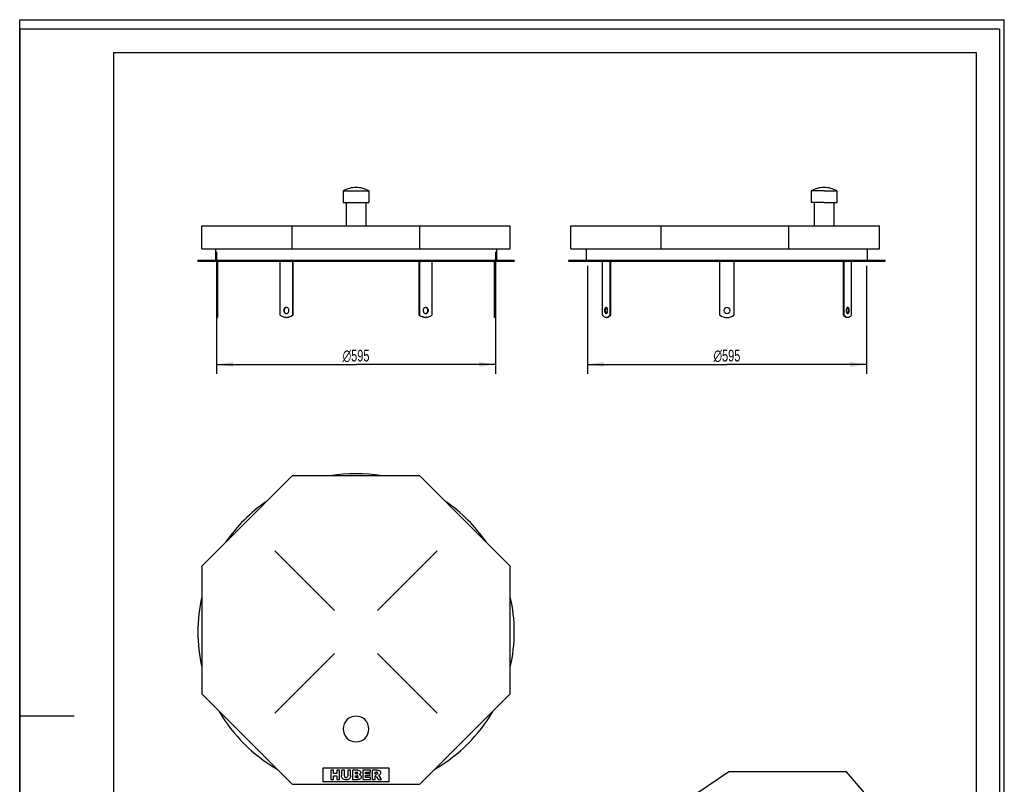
# Model space of a CAD drawing. Header units: millimetres. Extents: x 0 to 2100, y 0 to 2970.
# Tile 2 of 2: x 0 to 2100, y 1339 to 2970. Entities that reach past the tile are written whole.
import ezdxf

# ---------------------------------------------------------------- set-up
doc = ezdxf.new("R2010")
doc.units = ezdxf.units.MM
doc.header["$LTSCALE"] = 193.6
doc.layers.get('0').update_dxf_attribs({"linetype": 'CONTINUOUS'})
for name, color, linetype in [('_2D-BEM', 7, 'CONTINUOUS'), ('_ACHSEN', 7, 'CONTINUOUS'), ('_KURVEN', 7, 'CONTINUOUS')]:
    doc.layers.add(name, color=color, linetype=linetype)
doc.styles.get("Standard").update_dxf_attribs({"font": 'txt', "width": 0.7})
doc.styles.add('TEXTSTYLE_4', font='gdt', dxfattribs={"width": 0.7})
doc.dimstyles.new('DIMSTYLE_1', dxfattribs={"dimtxt": 25, "dimasz": 35, "dimexe": 2, "dimexo": 1, "dimtad": 1, "dimdec": 1, "dimtxsty": 'Standard', "dimblk": '_FILLED', "dimblk1": '_FILLED', "dimblk2": '_FILLED', "dimcen": 0.09, "dimadec": 1, "dimazin": 2, "dimtp": 0.8, "dimtm": 0.8, "dimtfac": 1, "dimtdec": 1, "dimtofl": 0, "dimtmove": 0, "dimatfit": 3, "dimldrblk": '_FILLED', "dimfxl": 1, "dimtolj": 1, "dimarcsym": 0})

# ---------------------------------------------------------------- blocks, each defined once
blk = doc.blocks.new('_FILLED')
at = {"color": 0, "linetype": 'ByBlock'}
blk.add_solid([(0, 0), (-1, 0.143), (-1, -0.143)], dxfattribs=at)
blk = doc.blocks.new('*D1')
at = {"layer": '_2D-BEM', "color": 2, "linetype": 'Continuous'}
for p, q in [((419.9, 2474.8), (419.9, 2214.8)), ((1014.9, 2474.8), (1014.9, 2214.8)), ((419.9, 2234.8), (717.4, 2234.8)), ((1014.9, 2234.8), (717.4, 2234.8))]:
    blk.add_line(p, q, dxfattribs=at)
at = {"layer": '_2D-BEM', "color": 2, "linetype": 'Continuous', "xscale": 35, "yscale": 35, "zscale": 35, "rotation": 180}
blk.add_blockref('_FILLED', (419.9, 2234.8), dxfattribs=at)
at = {"layer": '_2D-BEM', "color": 2, "linetype": 'Continuous', "xscale": 35, "yscale": 35, "zscale": 35}
blk.add_blockref('_FILLED', (1014.9, 2234.8), dxfattribs=at)
at = {"layer": '_2D-BEM', "color": 2, "linetype": 'Continuous', "insert": (717.4, 2266), "char_height": 25, "width": 133.036, "attachment_point": 2, "line_spacing_factor": 0.9, "style": 'TEXTSTYLE_4'}
blk.add_mtext('{\\Fgdt;n}\\Ftxt;595', dxfattribs=at)
blk = doc.blocks.new('*D2')
at = {"layer": '_2D-BEM', "color": 2, "linetype": 'Continuous'}
for p, q in [((1211, 2444.8), (1211, 2214.8)), ((1806, 2444.8), (1806, 2214.8)), ((1211, 2234.8), (1508.5, 2234.8)), ((1806, 2234.8), (1508.5, 2234.8))]:
    blk.add_line(p, q, dxfattribs=at)
at = {"layer": '_2D-BEM', "color": 2, "linetype": 'Continuous', "xscale": 35, "yscale": 35, "zscale": 35, "rotation": 180}
blk.add_blockref('_FILLED', (1211, 2234.8), dxfattribs=at)
at = {"layer": '_2D-BEM', "color": 2, "linetype": 'Continuous', "xscale": 35, "yscale": 35, "zscale": 35}
blk.add_blockref('_FILLED', (1806, 2234.8), dxfattribs=at)
at = {"layer": '_2D-BEM', "color": 2, "linetype": 'Continuous', "insert": (1508.5, 2266), "char_height": 25, "width": 133.036, "attachment_point": 2, "line_spacing_factor": 0.9, "style": 'TEXTSTYLE_4'}
blk.add_mtext('{\\Fgdt;n}\\Ftxt;595', dxfattribs=at)

msp = doc.modelspace()

# ---------------------------------------------------------------- linework, layer by layer
at = {"color": 7, "linetype": 'Continuous'}
for p, q in [((0, 2970), (2100, 2970)), ((0, 0), (0, 2970)), ((0, 2970), (2100, 2970)), ((0, 0), (0, 2970)), ((2100, 0), (2100, 2970)), ((2100, 0), (2100, 2970)), ((388.35, 2530.03), (544.11, 2530.03)), ((388.35, 2481.03), (388.35, 2530.03)), ((544.11, 2530.03), (581.08, 2530.03)), ((581.08, 2530.03), (853.63, 2530.03)), ((581.08, 2481.03), (581.08, 2530.03)), ((853.63, 2530.03), (890.59, 2530.03)), ((853.63, 2481.03), (853.63, 2530.03)), ((890.59, 2530.03), (1046.35, 2530.03)), ((1046.35, 2481.03), (1046.35, 2530.03)), ((1175.46, 2530.03), (1335.22, 2530.03)), ((1175.46, 2481.03), (1175.46, 2530.03)), ((1335.22, 2530.03), (1368.19, 2530.03)), ((1368.19, 2530.03), (1640.74, 2530.03)), ((1368.19, 2481.03), (1368.19, 2530.03)), ((1640.74, 2530.03), (1681.7, 2530.03)), ((1640.74, 2481.03), (1640.74, 2530.03)), ((1681.7, 2530.03), (1833.46, 2530.03)), ((1833.46, 2481.03), (1833.46, 2530.03)), ((388.35, 2481.03), (581.08, 2481.03)), ((417.85, 2481.03), (417.85, 2456.78)), ((581.08, 2481.03), (853.63, 2481.03)), ((853.63, 2481.03), (1046.35, 2481.03)), ((1016.85, 2481.03), (1016.85, 2456.78)), ((1175.46, 2481.03), (1368.19, 2481.03)), ((1208.96, 2456.78), (1208.96, 2481.03)), ((1368.19, 2481.03), (1640.74, 2481.03)), ((1640.74, 2481.03), (1833.46, 2481.03)), ((1807.96, 2456.78), (1807.96, 2481.03)), ((379.85, 2456.78), (379.85, 2454.78)), ((379.85, 2456.78), (417.85, 2456.78)), ((379.85, 2454.78), (419.85, 2454.78)), ((417.85, 2456.78), (1016.85, 2456.78)), ((419.85, 2454.78), (555.61, 2454.78)), ((555.61, 2454.78), (581.59, 2454.78)), ((581.59, 2454.78), (853.11, 2454.78)), ((853.11, 2454.78), (879.09, 2454.78)), ((879.09, 2454.78), (1014.85, 2454.78)), ((1014.85, 2454.78), (1054.85, 2454.78)), ((1016.85, 2456.78), (1054.85, 2456.78)), ((1054.85, 2456.78), (1054.85, 2454.78)), ((1170.96, 2456.78), (1208.96, 2456.78)), ((1170.96, 2454.78), (1170.96, 2456.78)), ((1170.96, 2454.78), (1210.96, 2454.78)), ((1208.96, 2456.78), (1508.46, 2456.78)), ((1210.96, 2454.78), (1243.32, 2454.78)), ((1243.32, 2454.78), (1243.65, 2454.78)), ((1243.65, 2454.78), (1243.66, 2454.78)), ((1243.66, 2454.78), (1258.32, 2454.78)), ((1258.32, 2454.78), (1493.46, 2454.78)), ((1493.46, 2454.78), (1508.46, 2454.78)), ((1508.46, 2456.78), (1807.96, 2456.78)), ((1508.46, 2454.78), (1523.46, 2454.78)), ((1523.46, 2454.78), (1758.61, 2454.78)), ((1758.61, 2454.78), (1773.26, 2454.78)), ((1773.26, 2454.78), (1773.28, 2454.78)), ((1773.28, 2454.78), (1773.61, 2454.78)), ((1773.61, 2454.78), (1805.96, 2454.78)), ((1805.96, 2454.78), (1845.96, 2454.78)), ((1807.96, 2456.78), (1845.96, 2456.78)), ((1845.96, 2454.78), (1845.96, 2456.78)), ((581.08, 1997.19), (388.35, 1804.47)), ((853.63, 1997.19), (581.08, 1997.19)), ((1046.35, 1804.47), (853.63, 1997.19)), ((388.35, 1804.47), (388.35, 1531.92)), ((1046.35, 1531.92), (1046.35, 1804.47)), ((388.35, 1531.92), (581.08, 1339.19)), ((853.63, 1339.19), (1046.35, 1531.92)), ((1512.3, 1365.72), (1288.14, 1214.75)), ((1763.34, 1365.72), (1512.3, 1365.72)), ((1894.19, 1214.75), (1763.34, 1365.72)), ((581.08, 1339.19), (853.63, 1339.19))]:
    msp.add_line(p, q, dxfattribs=at)
at = {"color": 3, "linetype": 'Continuous'}
for p, q in [((0, 2950), (0, 1485)), ((2090, 2950), (0, 2950)), ((2090, 2950), (2090, 0)), ((0, 1485), (0, 0)), ((0, 1485), (116, 1485))]:
    msp.add_line(p, q, dxfattribs=at)
at = {"color": 5, "linetype": 'Continuous'}
for p, q in [((200, 2900), (2040, 2900)), ((200, 2900), (200, 50)), ((2040, 2900), (2040, 50))]:
    msp.add_line(p, q, dxfattribs=at)
at = {"color": 7, "linetype": 'Continuous'}
for start, end in [(80.6658, 99.3342), (124.49949, 145.48396), (34.51604, 55.50051), (167.13451, 180), (0, 12.86549), (180, 192.86549), (347.13451, 360), (210.1222, 239.86176), (300.13824, 329.8778)]:
    msp.add_arc((717.35, 1664.19), 337.5, start, end, dxfattribs=at)
at = {"layer": '_ACHSEN', "color": 7, "linetype": 'Continuous'}
for p, q in [((689.85, 2605.03), (689.85, 2580.03)), ((689.85, 2605.03), (744.85, 2605.03)), ((744.85, 2605.03), (744.85, 2580.03)), ((1687.96, 2605.03), (1687.96, 2580.03)), ((1715.46, 2605.03), (1687.96, 2605.03)), ((1715.46, 2605.03), (1742.96, 2605.03)), ((1742.96, 2605.03), (1742.96, 2580.03)), ((689.85, 2580.03), (696.15, 2580.03)), ((696.15, 2580.03), (696.15, 2530.03)), ((696.15, 2580.03), (738.55, 2580.03)), ((738.55, 2580.03), (738.55, 2530.03)), ((738.55, 2580.03), (744.85, 2580.03)), ((1694.26, 2580.03), (1687.96, 2580.03)), ((1694.26, 2580.03), (1694.26, 2530.03)), ((1715.46, 2580.03), (1694.26, 2580.03)), ((1715.46, 2580.03), (1736.66, 2580.03)), ((1736.66, 2580.03), (1736.66, 2530.03)), ((1736.66, 2580.03), (1742.96, 2580.03)), ((419.85, 2454.78), (419.85, 2339.78)), ((421.85, 2454.78), (421.85, 2339.78)), ((555.61, 2339.78), (555.61, 2454.78)), ((581.59, 2454.78), (581.59, 2339.78)), ((582.59, 2454.78), (582.59, 2339.78)), ((852.11, 2339.78), (852.11, 2454.78)), ((853.11, 2339.78), (853.11, 2454.78)), ((879.09, 2454.78), (879.09, 2339.78)), ((1012.85, 2339.78), (1012.85, 2454.78)), ((1014.85, 2339.78), (1014.85, 2454.78)), ((1243.32, 2339.78), (1243.32, 2454.78)), ((1258.32, 2454.78), (1258.32, 2339.78)), ((1260.05, 2454.78), (1260.05, 2339.78)), ((1493.46, 2339.78), (1493.46, 2454.78)), ((1523.46, 2454.78), (1523.46, 2339.78)), ((1756.87, 2339.78), (1756.87, 2454.78)), ((1758.61, 2339.78), (1758.61, 2454.78)), ((1773.61, 2454.78), (1773.61, 2339.78)), ((419.85, 2339.78), (419.85, 2334.78)), ((419.85, 2339.78), (421.85, 2339.78)), ((419.85, 2334.78), (421.85, 2334.78)), ((421.85, 2339.78), (421.85, 2334.78)), ((568.6, 2334.78), (569.6, 2334.78)), ((581.59, 2339.78), (582.59, 2339.78)), ((853.11, 2339.78), (852.11, 2339.78)), ((866.1, 2334.78), (865.1, 2334.78)), ((1012.85, 2334.78), (1012.85, 2339.78)), ((1014.85, 2339.78), (1012.85, 2339.78)), ((1014.85, 2334.78), (1012.85, 2334.78)), ((1014.85, 2334.78), (1014.85, 2339.78)), ((1250.82, 2334.78), (1252.55, 2334.78)), ((1258.32, 2339.78), (1260.05, 2339.78)), ((1758.61, 2339.78), (1756.87, 2339.78)), ((1766.11, 2334.78), (1764.37, 2334.78))]:
    msp.add_line(p, q, dxfattribs=at)
for centre, radius, start, end in [((717.35, 2554.53), 57.5, 90, 118.57188), ((717.35, 2554.53), 57.5, 61.42812, 90), ((1715.46, 2554.53), 57.5, 90, 118.57188), ((1715.46, 2554.53), 57.5, 61.42812, 90), ((569.61, 2351.36), 4.92, 95.89133, 101.54258), ((865.1, 2351.36), 4.92, 78.45742, 84.10867), ((1508.46, 2349.78), 6.5, 0, 180), ((568.6, 2353.54), 18.76, 270.00046, 273.04959), ((569.61, 2348.2), 4.92, 258.45742, 264.10867), ((866.1, 2353.54), 18.76, 266.95041, 269.99954), ((865.1, 2348.2), 4.92, 275.89133, 281.54258), ((1508.46, 2359.78), 25, 233.1301, 306.8699), ((1508.46, 2349.78), 6.5, 180, 360), ((717.35, 1457.19), 27.5, 0, 180), ((717.35, 1457.19), 27.5, 180, 360)]:
    msp.add_arc(centre, radius, start, end, dxfattribs=at)
for points, knots in [([(568.6, 2356.28), (568.23, 2356.28), (567.49, 2356.19), (566.06, 2355.69), (564.47, 2354.44), (563.25, 2352.29), (562.97, 2350.62), (562.97, 2349.78)], [0, 0, 0, 0, 0.1164523, 0.2343401, 0.477366, 0.7340619, 1, 1, 1, 1]), ([(568.62, 2356.18), (567.97, 2356.05), (566.68, 2355.5), (565.17, 2354), (564.2, 2352.02), (563.97, 2350.53), (563.97, 2349.78)], [0, 0, 0, 0, 0.2340951, 0.4790605, 0.735823, 1, 1, 1, 1]), ([(574.23, 2349.78), (574.23, 2350.62), (573.95, 2352.29), (572.73, 2354.44), (571.15, 2355.69), (569.71, 2356.19), (568.97, 2356.28), (568.6, 2356.28)], [0, 0, 0, 0, 0.2659381, 0.522634, 0.7656599, 0.8835477, 1, 1, 1, 1]), ([(866.1, 2356.28), (865.73, 2356.28), (864.99, 2356.19), (863.56, 2355.69), (861.97, 2354.44), (860.75, 2352.29), (860.47, 2350.62), (860.47, 2349.78)], [0, 0, 0, 0, 0.1164523, 0.2343401, 0.477366, 0.7340619, 1, 1, 1, 1]), ([(870.73, 2349.78), (870.73, 2350.53), (870.51, 2352.02), (869.53, 2354), (868.02, 2355.5), (866.73, 2356.05), (866.08, 2356.18)], [0, 0, 0, 0, 0.264177, 0.5209395, 0.7659049, 1, 1, 1, 1]), ([(871.73, 2349.78), (871.73, 2350.62), (871.45, 2352.29), (870.23, 2354.44), (868.65, 2355.69), (867.21, 2356.19), (866.47, 2356.28), (866.1, 2356.28)], [0, 0, 0, 0, 0.2659381, 0.522634, 0.7656599, 0.8835477, 1, 1, 1, 1]), ([(1250.82, 2356.28), (1250.6, 2356.28), (1250.15, 2356.18), (1249.53, 2355.79), (1248.97, 2355.17), (1248.28, 2354.02), (1247.72, 2352.19), (1247.57, 2350.61), (1247.57, 2349.78)], [0, 0, 0, 0, 0.0823068, 0.1731319, 0.27789, 0.3984498, 0.6816237, 1, 1, 1, 1]), ([(1251.69, 2356.04), (1251.31, 2355.83), (1250.59, 2355.11), (1249.87, 2353.65), (1249.41, 2351.81), (1249.3, 2350.47), (1249.3, 2349.78)], [0, 0, 0, 0, 0.1872802, 0.4228941, 0.6998978, 1, 1, 1, 1]), ([(1254.07, 2349.78), (1254.07, 2350.61), (1253.92, 2352.19), (1253.36, 2354.02), (1252.67, 2355.17), (1252.12, 2355.79), (1251.49, 2356.18), (1251.04, 2356.28), (1250.82, 2356.28)], [0, 0, 0, 0, 0.3183763, 0.6015502, 0.72211, 0.8268681, 0.9176932, 1, 1, 1, 1]), ([(1766.11, 2356.28), (1765.89, 2356.28), (1765.43, 2356.18), (1764.81, 2355.79), (1764.25, 2355.17), (1763.57, 2354.02), (1763, 2352.19), (1762.86, 2350.61), (1762.86, 2349.78)], [0, 0, 0, 0, 0.0823068, 0.1731319, 0.27789, 0.3984498, 0.6816237, 1, 1, 1, 1]), ([(1767.62, 2349.78), (1767.62, 2350.47), (1767.52, 2351.81), (1767.05, 2353.65), (1766.33, 2355.11), (1765.62, 2355.83), (1765.24, 2356.04)], [0, 0, 0, 0, 0.3001022, 0.5771059, 0.8127198, 1, 1, 1, 1]), ([(1769.36, 2349.78), (1769.36, 2350.61), (1769.21, 2352.19), (1768.64, 2354.02), (1767.96, 2355.17), (1767.4, 2355.79), (1766.78, 2356.18), (1766.32, 2356.28), (1766.11, 2356.28)], [0, 0, 0, 0, 0.3183763, 0.6015502, 0.72211, 0.8268681, 0.9176932, 1, 1, 1, 1]), ([(568.6, 2334.78), (567.44, 2334.78), (565.1, 2335), (561.7, 2335.97), (558.48, 2337.56), (556.53, 2338.98), (555.61, 2339.78)], [0, 0, 0, 0, 0.2452308, 0.4925188, 0.743664, 1, 1, 1, 1]), ([(562.97, 2349.78), (562.97, 2348.94), (563.25, 2347.27), (564.47, 2345.12), (566.06, 2343.87), (567.49, 2343.36), (568.23, 2343.28), (568.6, 2343.28)], [0, 0, 0, 0, 0.2659381, 0.522634, 0.7656599, 0.8835477, 1, 1, 1, 1]), ([(563.97, 2349.78), (563.97, 2349.03), (564.2, 2347.54), (565.17, 2345.56), (566.68, 2344.06), (567.97, 2343.51), (568.62, 2343.38)], [0, 0, 0, 0, 0.264177, 0.5209395, 0.7659049, 1, 1, 1, 1]), ([(568.6, 2343.28), (568.97, 2343.28), (569.71, 2343.36), (571.15, 2343.87), (572.73, 2345.12), (573.95, 2347.27), (574.23, 2348.94), (574.23, 2349.78)], [0, 0, 0, 0, 0.1164523, 0.2343401, 0.477366, 0.7340619, 1, 1, 1, 1]), ([(582.59, 2339.78), (581.68, 2338.98), (579.73, 2337.56), (576.5, 2335.97), (573.1, 2335), (570.76, 2334.78), (569.6, 2334.78)], [0, 0, 0, 0, 0.256336, 0.5074812, 0.7547692, 1, 1, 1, 1]), ([(581.59, 2339.78), (580.74, 2339.04), (578.94, 2337.7), (575.97, 2336.17), (572.84, 2335.17), (570.68, 2334.86), (569.6, 2334.81)], [0, 0, 0, 0, 0.2561283, 0.5073739, 0.7548343, 1, 1, 1, 1]), ([(865.1, 2334.78), (863.94, 2334.78), (861.6, 2335), (858.2, 2335.97), (854.98, 2337.56), (853.03, 2338.98), (852.11, 2339.78)], [0, 0, 0, 0, 0.2452308, 0.4925188, 0.743664, 1, 1, 1, 1]), ([(865.1, 2334.81), (864.03, 2334.86), (861.87, 2335.17), (858.73, 2336.17), (855.77, 2337.7), (853.96, 2339.04), (853.11, 2339.78)], [0, 0, 0, 0, 0.2451657, 0.4926261, 0.7438717, 1, 1, 1, 1]), ([(860.47, 2349.78), (860.47, 2348.94), (860.75, 2347.27), (861.97, 2345.12), (863.56, 2343.87), (864.99, 2343.36), (865.73, 2343.28), (866.1, 2343.28)], [0, 0, 0, 0, 0.2659381, 0.522634, 0.7656599, 0.8835477, 1, 1, 1, 1]), ([(866.08, 2343.38), (866.73, 2343.51), (868.02, 2344.06), (869.53, 2345.56), (870.51, 2347.54), (870.73, 2349.03), (870.73, 2349.78)], [0, 0, 0, 0, 0.2340951, 0.4790605, 0.735823, 1, 1, 1, 1]), ([(866.1, 2343.28), (866.47, 2343.28), (867.21, 2343.36), (868.65, 2343.87), (870.23, 2345.12), (871.45, 2347.27), (871.73, 2348.94), (871.73, 2349.78)], [0, 0, 0, 0, 0.1164523, 0.2343401, 0.477366, 0.7340619, 1, 1, 1, 1]), ([(879.09, 2339.78), (878.18, 2338.98), (876.23, 2337.56), (873, 2335.97), (869.6, 2335), (867.26, 2334.78), (866.1, 2334.78)], [0, 0, 0, 0, 0.256336, 0.5074812, 0.7547692, 1, 1, 1, 1]), ([(1250.82, 2334.78), (1250.14, 2334.78), (1248.73, 2335.02), (1246.74, 2336.03), (1244.89, 2337.65), (1243.83, 2339.02), (1243.32, 2339.78)], [0, 0, 0, 0, 0.2165686, 0.4487191, 0.7078718, 1, 1, 1, 1]), ([(1247.57, 2349.78), (1247.57, 2348.95), (1247.72, 2347.37), (1248.28, 2345.54), (1248.97, 2344.39), (1249.53, 2343.77), (1250.15, 2343.37), (1250.6, 2343.28), (1250.82, 2343.28)], [0, 0, 0, 0, 0.3183763, 0.6015502, 0.72211, 0.8268681, 0.9176932, 1, 1, 1, 1]), ([(1249.3, 2349.78), (1249.3, 2349.08), (1249.41, 2347.75), (1249.87, 2345.91), (1250.59, 2344.45), (1251.31, 2343.72), (1251.69, 2343.51)], [0, 0, 0, 0, 0.3001022, 0.5771059, 0.8127198, 1, 1, 1, 1]), ([(1250.82, 2343.28), (1251.04, 2343.28), (1251.49, 2343.37), (1252.12, 2343.77), (1252.67, 2344.39), (1253.36, 2345.54), (1253.92, 2347.37), (1254.07, 2348.95), (1254.07, 2349.78)], [0, 0, 0, 0, 0.0823068, 0.1731319, 0.27789, 0.3984498, 0.6816237, 1, 1, 1, 1]), ([(1258.32, 2339.78), (1257.81, 2339.02), (1256.75, 2337.65), (1254.9, 2336.03), (1252.91, 2335.02), (1251.5, 2334.78), (1250.82, 2334.78)], [0, 0, 0, 0, 0.2921282, 0.5512809, 0.7834314, 1, 1, 1, 1]), ([(1260.05, 2339.78), (1259.55, 2339.02), (1258.49, 2337.65), (1256.63, 2336.03), (1254.64, 2335.02), (1253.23, 2334.78), (1252.55, 2334.78)], [0, 0, 0, 0, 0.2921282, 0.5512809, 0.7834314, 1, 1, 1, 1]), ([(1764.37, 2334.78), (1763.7, 2334.78), (1762.29, 2335.02), (1760.3, 2336.03), (1758.44, 2337.65), (1757.38, 2339.02), (1756.87, 2339.78)], [0, 0, 0, 0, 0.2165686, 0.4487191, 0.7078718, 1, 1, 1, 1]), ([(1766.11, 2334.78), (1765.43, 2334.78), (1764.02, 2335.02), (1762.03, 2336.03), (1760.17, 2337.65), (1759.11, 2339.02), (1758.61, 2339.78)], [0, 0, 0, 0, 0.2165686, 0.4487191, 0.7078718, 1, 1, 1, 1]), ([(1762.86, 2349.78), (1762.86, 2348.95), (1763, 2347.37), (1763.57, 2345.54), (1764.25, 2344.39), (1764.81, 2343.77), (1765.43, 2343.37), (1765.89, 2343.28), (1766.11, 2343.28)], [0, 0, 0, 0, 0.3183763, 0.6015502, 0.72211, 0.8268681, 0.9176932, 1, 1, 1, 1]), ([(1765.24, 2343.51), (1765.62, 2343.72), (1766.33, 2344.45), (1767.05, 2345.91), (1767.52, 2347.75), (1767.62, 2349.08), (1767.62, 2349.78)], [0, 0, 0, 0, 0.1872802, 0.4228941, 0.6998978, 1, 1, 1, 1]), ([(1766.11, 2343.28), (1766.32, 2343.28), (1766.78, 2343.37), (1767.4, 2343.77), (1767.96, 2344.39), (1768.64, 2345.54), (1769.21, 2347.37), (1769.36, 2348.95), (1769.36, 2349.78)], [0, 0, 0, 0, 0.0823068, 0.1731319, 0.27789, 0.3984498, 0.6816237, 1, 1, 1, 1]), ([(1773.61, 2339.78), (1773.1, 2339.02), (1772.04, 2337.65), (1770.18, 2336.03), (1768.19, 2335.02), (1766.78, 2334.78), (1766.11, 2334.78)], [0, 0, 0, 0, 0.2921282, 0.5512809, 0.7834314, 1, 1, 1, 1])]:
    msp.add_open_spline(points, degree=3, knots=knots, dxfattribs=at)
at = {"layer": '_KURVEN', "color": 4, "linetype": 'Continuous'}
for p, q in [((671.39, 1710.15), (544.11, 1837.43)), ((763.31, 1710.15), (890.59, 1837.43)), ((671.39, 1618.23), (544.11, 1490.95)), ((763.31, 1618.23), (890.59, 1490.95)), ((647.35, 1374.19), (787.35, 1374.19)), ((647.35, 1344.19), (647.35, 1374.19)), ((663.26, 1369.19), (663.26, 1349.19)), ((669.44, 1369.19), (663.26, 1369.19)), ((669.44, 1362.19), (669.44, 1369.19)), ((682.4, 1369.19), (676.19, 1369.19)), ((676.19, 1369.19), (676.19, 1362.19)), ((682.4, 1349.19), (682.4, 1369.19)), ((692.69, 1369.19), (686.52, 1369.19)), ((686.52, 1369.19), (686.52, 1357.27)), ((692.69, 1356.98), (692.69, 1369.19)), ((699.52, 1369.19), (699.52, 1356.98)), ((705.69, 1369.19), (699.52, 1369.19)), ((705.69, 1357.27), (705.69, 1369.19)), ((709.79, 1369.19), (709.79, 1349.19)), ((721.36, 1369.19), (709.79, 1369.19)), ((716.03, 1361.35), (716.03, 1365.14)), ((716.03, 1365.14), (718.76, 1365.14)), ((748.06, 1369.19), (731.5, 1369.19)), ((731.5, 1369.19), (731.5, 1349.19)), ((748.06, 1364.92), (748.06, 1369.19)), ((762.07, 1369.19), (751.77, 1369.19)), ((751.77, 1369.19), (751.77, 1349.19)), ((757.98, 1361.09), (757.98, 1365.15)), ((757.98, 1365.15), (760.69, 1365.15)), ((787.35, 1374.19), (787.35, 1344.19)), ((787.35, 1344.19), (647.35, 1344.19)), ((663.26, 1349.19), (669.44, 1349.19)), ((676.19, 1362.19), (669.44, 1362.19)), ((669.44, 1349.19), (669.44, 1357.28)), ((669.44, 1357.28), (676.19, 1357.28)), ((676.19, 1357.28), (676.19, 1349.19)), ((676.19, 1349.19), (682.4, 1349.19)), ((709.79, 1349.19), (720.46, 1349.19)), ((718.72, 1361.35), (716.03, 1361.35)), ((716.03, 1353.49), (716.03, 1357.54)), ((716.03, 1357.54), (719.17, 1357.54)), ((719.18, 1353.49), (716.03, 1353.49)), ((731.5, 1349.19), (748.36, 1349.19)), ((737.69, 1361.74), (737.69, 1364.92)), ((737.69, 1364.92), (748.06, 1364.92)), ((747.31, 1361.74), (737.69, 1361.74)), ((737.69, 1353.72), (737.69, 1357.66)), ((737.69, 1357.66), (747.31, 1357.66)), ((748.36, 1353.72), (737.69, 1353.72)), ((747.31, 1357.66), (747.31, 1361.74)), ((748.36, 1349.19), (748.36, 1353.72)), ((751.77, 1349.19), (757.98, 1349.19)), ((760.59, 1361.09), (757.98, 1361.09)), ((757.98, 1349.19), (757.98, 1357.31)), ((757.98, 1357.31), (758.53, 1357.31)), ((761.16, 1355.3), (764.46, 1349.19)), ((764.46, 1349.19), (771.45, 1349.19)), ((771.45, 1349.19), (768.44, 1354.98))]:
    msp.add_line(p, q, dxfattribs=at)
for points in [[(720.72, 1364.65), (720.34, 1364.98), (719.69, 1365.14), (718.76, 1365.14)], [(721.36, 1369.19), (723.29, 1369.19), (724.76, 1368.71), (725.8, 1367.76)], [(725.8, 1367.76), (726.83, 1366.8), (727.35, 1365.62), (727.35, 1364.21)], [(763, 1364.63), (762.59, 1364.98), (761.81, 1365.15), (760.69, 1365.15)], [(762.07, 1369.19), (763.98, 1369.19), (765.44, 1369.03), (766.45, 1368.7)], [(766.45, 1368.7), (767.46, 1368.37), (768.27, 1367.76), (768.89, 1366.87)], [(768.89, 1366.87), (769.51, 1365.99), (769.82, 1364.91), (769.82, 1363.64)], [(687.09, 1353.88), (686.71, 1355.17), (686.52, 1356.29), (686.52, 1357.27)], [(688.41, 1351.58), (687.76, 1352.33), (687.33, 1353.09), (687.09, 1353.88)], [(690.53, 1349.86), (689.75, 1350.27), (689.04, 1350.84), (688.41, 1351.58)], [(693.41, 1349.05), (692.26, 1349.19), (691.3, 1349.45), (690.53, 1349.86)], [(692.69, 1356.98), (692.69, 1355.89), (692.99, 1355.04), (693.59, 1354.43)], [(696.6, 1348.85), (695.62, 1348.85), (694.56, 1348.92), (693.41, 1349.05)], [(693.59, 1354.43), (694.19, 1353.82), (695.03, 1353.52), (696.11, 1353.52)], [(696.11, 1353.52), (697.18, 1353.52), (698.01, 1353.82), (698.61, 1354.42)], [(700.92, 1349.52), (699.73, 1349.08), (698.28, 1348.85), (696.6, 1348.85)], [(698.61, 1354.42), (699.21, 1355.02), (699.52, 1355.88), (699.52, 1356.98)], [(703.4, 1351.17), (702.6, 1350.38), (701.79, 1349.83), (700.92, 1349.52)], [(705.13, 1353.93), (704.76, 1352.87), (704.19, 1351.96), (703.4, 1351.17)], [(705.69, 1357.27), (705.69, 1356.08), (705.5, 1354.98), (705.13, 1353.93)], [(718.72, 1361.35), (719.67, 1361.35), (720.34, 1361.51), (720.72, 1361.84)], [(721.43, 1356.99), (720.99, 1357.35), (720.24, 1357.54), (719.17, 1357.54)], [(719.18, 1353.49), (720.24, 1353.49), (720.99, 1353.67), (721.43, 1354.05)], [(723.23, 1349.46), (721.84, 1349.27), (720.91, 1349.19), (720.46, 1349.19)], [(721.3, 1363.28), (721.3, 1363.86), (721.1, 1364.32), (720.72, 1364.65)], [(720.72, 1361.84), (721.1, 1362.17), (721.3, 1362.66), (721.3, 1363.28)], [(722.09, 1355.58), (722.09, 1356.16), (721.87, 1356.64), (721.43, 1356.99)], [(721.43, 1354.05), (721.87, 1354.43), (722.09, 1354.93), (722.09, 1355.58)], [(725.58, 1350.12), (725.06, 1349.82), (724.27, 1349.6), (723.23, 1349.46)], [(726.25, 1361.17), (725.76, 1360.6), (725.03, 1360.16), (724.09, 1359.83)], [(724.09, 1359.83), (725.52, 1359.48), (726.57, 1358.89), (727.26, 1358.05)], [(727.55, 1352.08), (727.07, 1351.25), (726.41, 1350.6), (725.58, 1350.12)], [(727.35, 1364.21), (727.35, 1363.02), (726.98, 1362.02), (726.25, 1361.17)], [(727.26, 1358.05), (727.94, 1357.2), (728.28, 1356.15), (728.28, 1354.88)], [(728.28, 1354.88), (728.28, 1353.84), (728.03, 1352.9), (727.55, 1352.08)], [(760.03, 1356.83), (759.59, 1357.14), (759.08, 1357.31), (758.53, 1357.31)], [(761.16, 1355.3), (760.73, 1356.09), (760.37, 1356.6), (760.03, 1356.83)], [(760.59, 1361.09), (760.86, 1361.09), (761.4, 1361.17), (762.22, 1361.35)], [(762.22, 1361.35), (762.63, 1361.44), (762.96, 1361.65), (763.22, 1361.99)], [(763.61, 1363.15), (763.61, 1363.79), (763.41, 1364.28), (763, 1364.63)], [(763.22, 1361.99), (763.48, 1362.32), (763.61, 1362.71), (763.61, 1363.15)], [(767.15, 1358.8), (766.63, 1358.48), (765.91, 1358.22), (764.98, 1358.02)], [(764.98, 1358.02), (765.72, 1357.76), (766.26, 1357.51), (766.59, 1357.27)], [(766.59, 1357.27), (766.82, 1357.1), (767.15, 1356.76), (767.58, 1356.22)], [(769.1, 1360.76), (768.63, 1359.96), (767.98, 1359.3), (767.15, 1358.8)], [(767.58, 1356.22), (768.01, 1355.69), (768.29, 1355.28), (768.44, 1354.98)], [(769.82, 1363.64), (769.82, 1362.52), (769.58, 1361.57), (769.1, 1360.76)]]:
    msp.add_open_spline(points, degree=3, dxfattribs=at)

# ---------------------------------------------------------------- dimensions: what is measured, and where the dimension line sits
at = {"layer": '_2D-BEM', "color": 2, "linetype": 'Continuous'}
for base, p1, p2, picture, middle in [((1014.85, 2234.79), (419.85, 2475.78), (1014.85, 2475.78), '*D1', (717.35, 2234.79)), ((1805.96, 2234.79), (1210.96, 2445.78), (1805.96, 2445.78), '*D2', (1508.46, 2234.79))]:
    dim = msp.add_linear_dim(base=base, p1=p1, p2=p2, text='%%c<>', dimstyle='DIMSTYLE_1', dxfattribs=at)
    dim.commit()
    dim.dimension.update_dxf_attribs({"geometry": picture, "text_midpoint": middle, "dimtype": 160})

doc.saveas('drawing.dxf')
